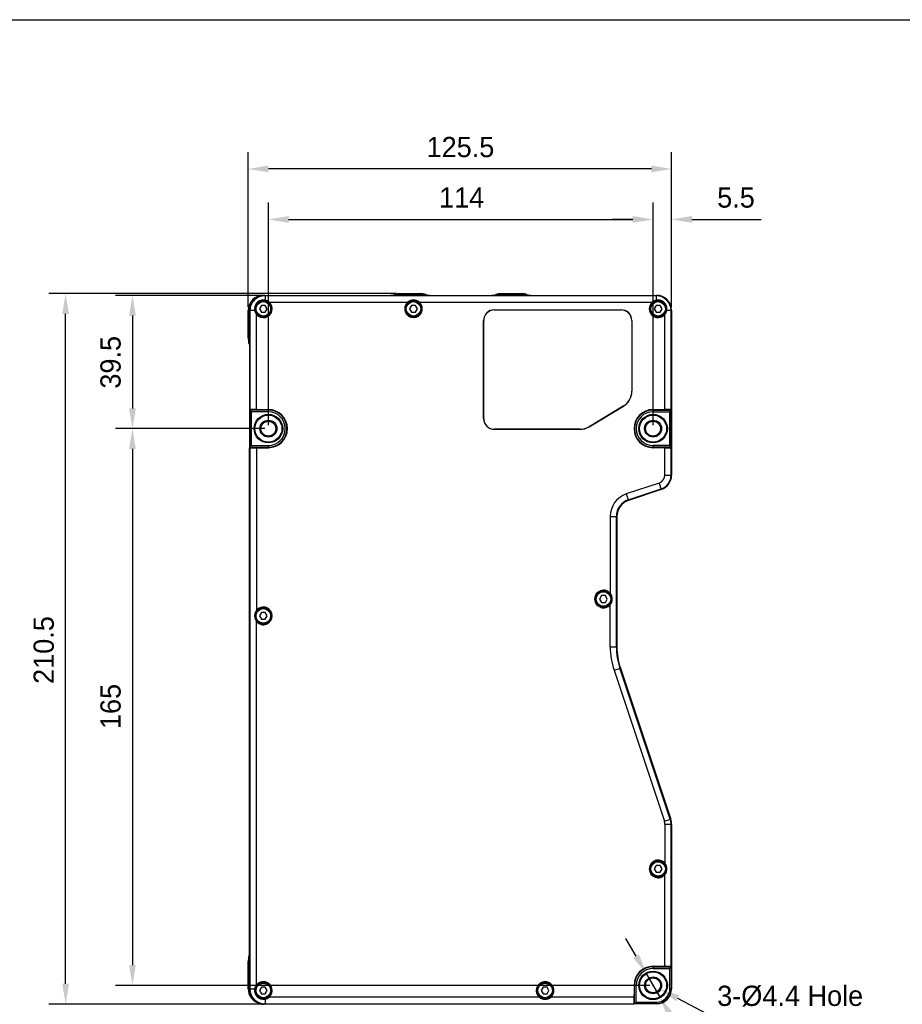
# Model space of a CAD drawing. Header units: millimetres. Extents: x -12 to 351, y -7 to 213.
# Tile 9 of 12: x 58 to 189, y 67 to 213. Entities that reach past the tile are written whole.
import ezdxf

# ---------------------------------------------------------------- set-up
doc = ezdxf.new("R2010")
doc.units = ezdxf.units.MM
doc.header["$LTSCALE"] = 23.1
doc.header["$PDMODE"] = 3
doc.header["$PDSIZE"] = 8
doc.layers.get('0').update_dxf_attribs({"linetype": 'CONTINUOUS'})
doc.layers.get('Defpoints').update_dxf_attribs({"linetype": 'CONTINUOUS'})
for name, color, linetype in [('00_COMPONENTS', 7, 'CONTINUOUS'), ('20_ALL_FEATURES', 7, 'CONTINUOUS'), ('51__DRAFT_DIMS', 7, 'CONTINUOUS')]:
    doc.layers.add(name, color=color, linetype=linetype)
doc.styles.get("Standard").update_dxf_attribs({"font": '兰亭黑 GBK.TTF'})
doc.dimstyles.new('DIMSTYLE_1', dxfattribs={"dimtxt": 3, "dimasz": 3, "dimexe": 2.5, "dimexo": 0.5, "dimgap": 0.75, "dimtad": 1, "dimlfac": 2, "dimdsep": 46, "dimtxsty": 'Standard', "dimblk": '_FILLED', "dimblk1": '_FILLED', "dimblk2": '_FILLED', "dimcen": 0.09, "dimclrt": 3, "dimazin": 2, "dimtp": 0.3, "dimtm": 0.3, "dimtfac": 1, "dimtofl": 0, "dimtmove": 0, "dimatfit": 3, "dimldrblk": '_FILLED', "dimfxl": 1, "dimtolj": 1, "dimarcsym": 0})
doc.dimstyles.new('DIMSTYLE_2', dxfattribs={"dimtxt": 3, "dimasz": 3, "dimexe": 2.5, "dimexo": 0.5, "dimgap": 0.75, "dimtad": 1, "dimdec": 1, "dimlfac": 2, "dimdsep": 46, "dimtxsty": 'Standard', "dimblk": '_FILLED', "dimblk1": '_FILLED', "dimblk2": '_FILLED', "dimcen": 0.09, "dimclrt": 3, "dimazin": 2, "dimtp": 0.5, "dimtm": 0.5, "dimtfac": 1, "dimtdec": 1, "dimtofl": 0, "dimtmove": 0, "dimatfit": 3, "dimldrblk": '_FILLED', "dimfxl": 1, "dimtolj": 1, "dimarcsym": 0})
doc.dimstyles.new('DIMSTYLE_3', dxfattribs={"dimtxt": 3, "dimasz": 3, "dimexe": 2.5, "dimexo": 0.5, "dimgap": 0.75, "dimtad": 1, "dimlfac": 2, "dimdsep": 46, "dimtxsty": 'Standard', "dimblk": '_FILLED', "dimblk1": '_FILLED', "dimblk2": '_FILLED', "dimcen": 0.09, "dimclrt": 3, "dimazin": 2, "dimtp": 0.1, "dimtm": 0.1, "dimtfac": 1, "dimtofl": 0, "dimtmove": 0, "dimatfit": 3, "dimldrblk": '_FILLED', "dimfxl": 1, "dimtolj": 1, "dimarcsym": 0})

# ---------------------------------------------------------------- blocks, each defined once
blk = doc.blocks.new('_FILLED')
at = {"color": 0, "linetype": 'ByBlock'}
blk.add_solid([(0, 0), (-1, 0.167), (-1, -0.167)], dxfattribs=at)
blk = doc.blocks.new('*D2')
at = {"layer": '51__DRAFT_DIMS', "color": 0, "lineweight": -2}
for p, q in [((113.91, 172.34), (62.39, 172.34)), ((64.89, 70.07), (64.89, 169.34)), ((93.93, 67.07), (62.39, 67.07))]:
    blk.add_line(p, q, dxfattribs=at)
at = {"layer": 'Defpoints', "color": 0}
for p in [(64.89, 172.34), (114.41, 172.34), (94.43, 67.07)]:
    blk.add_point(p, dxfattribs=at)
at = {"layer": '51__DRAFT_DIMS', "color": 0, "linetype": 'ByBlock', "lineweight": -2, "xscale": 3, "yscale": 3, "zscale": 3}
for p, rotation in [((64.89, 172.34), 90), ((64.89, 67.07), 270)]:
    blk.add_blockref('_FILLED', p, dxfattribs=dict(at, rotation=rotation))
at = {"layer": '51__DRAFT_DIMS', "insert": (60.14, 119.53), "char_height": 3, "attachment_point": 2, "rotation": 90, "line_spacing_factor": 0.9}
blk.add_mtext('\\A1;210.5', dxfattribs=at)
blk = doc.blocks.new('*D5')
at = {"layer": '51__DRAFT_DIMS', "color": 0, "lineweight": -2}
for p, q in [((93.88, 172.09), (72.29, 172.09)), ((74.79, 169.09), (74.79, 155.34)), ((94.43, 152.34), (72.29, 152.34))]:
    blk.add_line(p, q, dxfattribs=at)
at = {"layer": 'Defpoints', "color": 0}
for p in [(94.38, 172.09), (74.79, 152.34), (94.93, 152.34)]:
    blk.add_point(p, dxfattribs=at)
at = {"layer": '51__DRAFT_DIMS', "color": 0, "linetype": 'ByBlock', "lineweight": -2, "xscale": 3, "yscale": 3, "zscale": 3}
for p, rotation in [((74.79, 172.09), 90.0000003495), ((74.79, 152.34), 270.0000003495)]:
    blk.add_blockref('_FILLED', p, dxfattribs=dict(at, rotation=rotation))
at = {"layer": '51__DRAFT_DIMS', "insert": (70.04, 162.17), "char_height": 3, "attachment_point": 2, "rotation": 90, "line_spacing_factor": 0.9}
blk.add_mtext('\\A1;39.5', dxfattribs=at)
blk = doc.blocks.new('*D6')
at = {"layer": '51__DRAFT_DIMS', "color": 0, "lineweight": -2}
for p, q in [((94.43, 152.34), (72.29, 152.34)), ((74.79, 149.34), (74.79, 72.84)), ((151.43, 69.84), (72.29, 69.84))]:
    blk.add_line(p, q, dxfattribs=at)
at = {"layer": 'Defpoints', "color": 0}
for p in [(94.93, 152.34), (74.79, 69.84), (151.93, 69.84)]:
    blk.add_point(p, dxfattribs=at)
at = {"layer": '51__DRAFT_DIMS', "color": 0, "linetype": 'ByBlock', "lineweight": -2, "xscale": 3, "yscale": 3, "zscale": 3}
for p, rotation in [((74.79, 152.34), 90), ((74.79, 69.84), 270)]:
    blk.add_blockref('_FILLED', p, dxfattribs=dict(at, rotation=rotation))
at = {"layer": '51__DRAFT_DIMS', "insert": (70.04, 111.17), "char_height": 3, "attachment_point": 2, "rotation": 90, "line_spacing_factor": 0.9}
blk.add_mtext('\\A1;165', dxfattribs=at)
blk = doc.blocks.new('*D7')
at = {"layer": '51__DRAFT_DIMS', "color": 0, "lineweight": -2}
for p, q in [((151.93, 152.84), (151.93, 185.84)), ((154.68, 170.34), (154.68, 185.84)), ((148.93, 183.34), (145.93, 183.34)), ((157.68, 183.34), (167.95, 183.34))]:
    blk.add_line(p, q, dxfattribs=at)
at = {"layer": 'Defpoints', "color": 0}
for p in [(151.93, 183.34), (154.68, 169.84), (151.93, 152.34)]:
    blk.add_point(p, dxfattribs=at)
at = {"layer": '51__DRAFT_DIMS', "color": 0, "linetype": 'ByBlock', "lineweight": -2, "xscale": 3, "yscale": 3, "zscale": 3}
blk.add_blockref('_FILLED', (151.93, 183.34), dxfattribs=at)
at = {"layer": '51__DRAFT_DIMS', "color": 0, "linetype": 'ByBlock', "lineweight": -2, "xscale": 3, "yscale": 3, "zscale": 3, "rotation": 180}
blk.add_blockref('_FILLED', (154.68, 183.34), dxfattribs=at)
at = {"layer": '51__DRAFT_DIMS', "insert": (161.43, 188.09), "char_height": 3, "attachment_point": 1, "line_spacing_factor": 0.9}
blk.add_mtext('\\A1;5.5', dxfattribs=at)
blk = doc.blocks.new('*D8')
at = {"layer": '51__DRAFT_DIMS', "color": 0, "lineweight": -2}
for p, q in [((94.93, 152.84), (94.93, 185.84)), ((151.93, 152.84), (151.93, 185.84)), ((97.93, 183.34), (148.93, 183.34))]:
    blk.add_line(p, q, dxfattribs=at)
at = {"layer": 'Defpoints', "color": 0}
for p in [(151.93, 183.34), (94.93, 152.34), (151.93, 152.34)]:
    blk.add_point(p, dxfattribs=at)
at = {"layer": '51__DRAFT_DIMS', "color": 0, "linetype": 'ByBlock', "lineweight": -2, "xscale": 3, "yscale": 3, "zscale": 3, "rotation": 180}
blk.add_blockref('_FILLED', (94.93, 183.34), dxfattribs=at)
at = {"layer": '51__DRAFT_DIMS', "color": 0, "linetype": 'ByBlock', "lineweight": -2, "xscale": 3, "yscale": 3, "zscale": 3}
blk.add_blockref('_FILLED', (151.93, 183.34), dxfattribs=at)
at = {"layer": '51__DRAFT_DIMS', "insert": (123.57, 188.09), "char_height": 3, "attachment_point": 2, "line_spacing_factor": 0.9}
blk.add_mtext('\\A1;114', dxfattribs=at)
blk = doc.blocks.new('*D9')
at = {"layer": '51__DRAFT_DIMS', "color": 0, "lineweight": -2}
for p, q in [((91.93, 170.34), (91.93, 193.32)), ((154.68, 170.34), (154.68, 193.32)), ((151.68, 190.82), (94.93, 190.82))]:
    blk.add_line(p, q, dxfattribs=at)
at = {"layer": 'Defpoints', "color": 0}
for p in [(91.93, 190.82), (91.93, 169.84), (154.68, 169.84)]:
    blk.add_point(p, dxfattribs=at)
at = {"layer": '51__DRAFT_DIMS', "color": 0, "linetype": 'ByBlock', "lineweight": -2, "xscale": 3, "yscale": 3, "zscale": 3, "rotation": 180}
blk.add_blockref('_FILLED', (91.93, 190.82), dxfattribs=at)
at = {"layer": '51__DRAFT_DIMS', "color": 0, "linetype": 'ByBlock', "lineweight": -2, "xscale": 3, "yscale": 3, "zscale": 3}
blk.add_blockref('_FILLED', (154.68, 190.82), dxfattribs=at)
at = {"layer": '51__DRAFT_DIMS', "insert": (123.39, 195.57), "char_height": 3, "attachment_point": 2, "line_spacing_factor": 0.9}
blk.add_mtext('\\A1;125.5', dxfattribs=at)

msp = doc.modelspace()

# ---------------------------------------------------------------- linework, layer by layer
msp.add_lwpolyline([(-11.6073, 212.9376), (293.9151, 212.9376), (293.9151, -7.4985), (-11.6073, -7.4985)], close=True)
at = {"layer": '00_COMPONENTS'}
for p, q in [((93.8953, 170.592), (93.6066, 170.092)), ((93.6066, 170.092), (93.8953, 169.592)), ((94.4726, 170.592), (93.8953, 170.592)), ((93.8953, 169.592), (94.4726, 169.592)), ((94.7613, 170.092), (94.4726, 170.592)), ((94.4726, 169.592), (94.7613, 170.092)), ((116.1453, 170.592), (115.8566, 170.092)), ((115.8566, 170.092), (116.1453, 169.592)), ((116.7226, 170.592), (116.1453, 170.592)), ((116.1453, 169.592), (116.7226, 169.592)), ((117.0113, 170.092), (116.7226, 170.592)), ((116.7226, 169.592), (117.0113, 170.092)), ((152.3953, 170.592), (152.1066, 170.092)), ((152.1066, 170.092), (152.3953, 169.592)), ((152.9726, 170.592), (152.3953, 170.592)), ((152.3953, 169.592), (152.9726, 169.592)), ((153.2613, 170.092), (152.9726, 170.592)), ((152.9726, 169.592), (153.2613, 170.092)), ((144.2896, 127.592), (144.0009, 127.092)), ((144.0009, 127.092), (144.2896, 126.592)), ((144.867, 127.592), (144.2896, 127.592)), ((145.1556, 127.092), (144.867, 127.592)), ((144.867, 126.592), (145.1556, 127.092)), ((144.2896, 126.592), (144.867, 126.592)), ((93.8953, 125.092), (93.6066, 124.592)), ((93.6066, 124.592), (93.8953, 124.092)), ((94.4726, 125.092), (93.8953, 125.092)), ((93.8953, 124.092), (94.4726, 124.092)), ((94.7613, 124.592), (94.4726, 125.092)), ((94.4726, 124.092), (94.7613, 124.592)), ((152.3953, 87.592), (152.1066, 87.092)), ((152.9726, 87.592), (152.3953, 87.592)), ((153.2613, 87.092), (152.9726, 87.592)), ((152.1066, 87.092), (152.3953, 86.592)), ((152.3953, 86.592), (152.9726, 86.592)), ((152.9726, 86.592), (153.2613, 87.092)), ((93.8953, 69.592), (93.6066, 69.092)), ((93.6066, 69.092), (93.8953, 68.592)), ((94.4726, 69.592), (93.8953, 69.592)), ((93.8953, 68.592), (94.4726, 68.592)), ((94.7613, 69.092), (94.4726, 69.592)), ((94.4726, 68.592), (94.7613, 69.092)), ((135.6453, 69.592), (135.3566, 69.092)), ((135.3566, 69.092), (135.6453, 68.592)), ((136.2226, 69.592), (135.6453, 69.592)), ((135.6453, 68.592), (136.2226, 68.592)), ((136.5113, 69.092), (136.2226, 69.592)), ((136.2226, 68.592), (136.5113, 69.092))]:
    msp.add_line(p, q, dxfattribs=at)
for centre, radius in [((94.1839, 170.092), 1.125), ((94.1839, 170.092), 1.075), ((116.4339, 170.092), 1.125), ((116.4339, 170.092), 1.075), ((152.6839, 170.092), 1.125), ((152.6839, 170.092), 1.075), ((144.5783, 127.092), 1.125), ((144.5783, 127.092), 1.075), ((94.1839, 124.592), 1.125), ((94.1839, 124.592), 1.075), ((152.6839, 87.092), 1.125), ((152.6839, 87.092), 1.075), ((94.1839, 69.092), 1.125), ((94.1839, 69.092), 1.075), ((135.9339, 69.092), 1.125), ((135.9339, 69.092), 1.075)]:
    msp.add_circle(centre, radius, dxfattribs=at)
at = {"layer": '20_ALL_FEATURES'}
for p, q in [((113.6248, 172.217), (113.6659, 172.092)), ((114.4055, 172.342), (114.4055, 172.192)), ((114.4055, 172.342), (117.4624, 172.342)), ((117.4624, 172.192), (114.4055, 172.192)), ((117.4624, 172.192), (117.4624, 172.342)), ((118.243, 172.217), (118.202, 172.092)), ((128.6248, 172.217), (128.6659, 172.092)), ((129.4055, 172.342), (129.4055, 172.192)), ((129.4055, 172.342), (132.4624, 172.342)), ((132.4624, 172.192), (129.4055, 172.192)), ((132.4624, 172.192), (132.4624, 172.342)), ((133.243, 172.217), (133.202, 172.092)), ((94.1839, 172.092), (94.1839, 172.0837)), ((94.1839, 172.092), (94.3759, 172.092)), ((94.3759, 172.092), (152.4339, 172.092)), ((152.4339, 172.0188), (94.4339, 172.0184)), ((94.4339, 172.0184), (94.4339, 171.3695)), ((95.0285, 171.092), (115.5894, 171.092)), ((117.2785, 171.092), (151.8394, 171.092)), ((152.4339, 171.3695), (152.4339, 172.092)), ((91.9339, 165.8136), (91.9339, 169.842)), ((92.0839, 169.842), (91.9339, 169.842)), ((92.0839, 169.842), (92.0839, 165.8136)), ((92.1267, 169.842), (92.1267, 155.1873)), ((92.9065, 169.842), (92.1267, 169.842)), ((92.1999, 169.842), (92.1999, 155.1842)), ((93.1839, 155.167), (93.1839, 169.2475)), ((128.4339, 169.9508), (128.4339, 169.942)), ((128.4339, 169.9508), (147.1839, 169.9508)), ((128.4339, 169.942), (147.1839, 169.942)), ((147.1839, 169.942), (147.1839, 169.9508)), ((153.6839, 155.167), (153.6839, 169.2475)), ((154.6839, 169.842), (153.9614, 169.842)), ((154.6107, 155.1832), (154.6107, 169.842)), ((154.6839, 169.842), (154.6839, 155.1863)), ((126.8252, 153.842), (126.8252, 168.342)), ((126.8339, 168.342), (126.8252, 168.342)), ((126.8339, 153.842), (126.8339, 168.342)), ((148.7839, 168.342), (148.7839, 157.892)), ((148.7927, 168.342), (148.7839, 168.342)), ((148.7927, 168.342), (148.7927, 157.892)), ((91.9339, 165.8136), (92.0839, 165.8136)), ((92.0589, 165.0329), (92.1267, 165.0552)), ((148.7839, 157.892), (148.7927, 157.892)), ((92.1839, 149.4996), (92.1839, 155.1845)), ((92.2477, 155.0964), (92.1839, 155.1601)), ((93.1839, 155.167), (92.1999, 155.1842)), ((92.2477, 155.0964), (92.2488, 155.0305)), ((94.9339, 155.0964), (92.2477, 155.0964)), ((92.2488, 149.6536), (92.2488, 155.0305)), ((92.2488, 155.0305), (92.4339, 154.842)), ((92.3339, 155.1819), (92.3339, 155.1575)), ((92.3339, 155.1575), (93.5839, 155.1575)), ((92.4339, 149.842), (92.4339, 154.842)), ((94.9339, 154.842), (92.4339, 154.842)), ((93.1839, 155.167), (94.9339, 155.167)), ((93.5839, 155.1619), (93.5839, 155.1575)), ((93.5839, 155.1619), (94.9339, 155.1619)), ((94.9339, 154.842), (94.9339, 155.1619)), ((147.523, 155.6634), (142.447, 152.6134)), ((142.4515, 152.6059), (147.5275, 155.6559)), ((147.5275, 155.6559), (147.523, 155.6634)), ((151.9339, 155.167), (153.6839, 155.167)), ((151.9339, 155.1619), (151.9339, 154.842)), ((151.9339, 155.1619), (153.2839, 155.1619)), ((151.9339, 155.0964), (154.6202, 155.0964)), ((151.9339, 154.842), (154.4339, 154.842)), ((153.2839, 155.1575), (153.2839, 155.1619)), ((153.2839, 155.1575), (154.5339, 155.1575)), ((154.6107, 155.1832), (153.6839, 155.167)), ((154.4339, 154.842), (154.6191, 155.0305)), ((154.4339, 149.842), (154.4339, 154.842)), ((154.5339, 155.1575), (154.5339, 155.1819)), ((154.6191, 155.0305), (154.6202, 155.0964)), ((154.6191, 149.6536), (154.6191, 155.0305)), ((154.6839, 155.1601), (154.6202, 155.0964)), ((154.6839, 155.1863), (154.6839, 149.4978)), ((126.8252, 153.842), (126.8339, 153.842)), ((128.4339, 152.242), (128.4339, 152.2333)), ((141.1079, 152.242), (128.4339, 152.242)), ((141.1079, 152.2333), (128.4339, 152.2333)), ((141.1079, 152.2333), (141.1079, 152.242)), ((142.447, 152.6134), (142.4515, 152.6059)), ((92.1267, 69.342), (92.1267, 149.4968)), ((92.1814, 149.5937), (92.1839, 149.5937)), ((92.2477, 149.5877), (92.1839, 149.524)), ((92.1999, 149.4999), (93.1839, 149.517)), ((92.1999, 149.4999), (92.1999, 69.342)), ((92.2488, 149.6536), (92.2477, 149.5877)), ((92.2477, 149.5877), (94.9339, 149.5877)), ((92.4339, 149.842), (92.2488, 149.6536)), ((92.3339, 149.5266), (92.3339, 149.5022)), ((93.5839, 149.5266), (92.3339, 149.5266)), ((92.4339, 149.842), (94.9339, 149.842)), ((93.1839, 149.517), (93.1839, 125.4366)), ((93.1839, 149.517), (94.9339, 149.517)), ((93.5839, 149.5266), (93.5839, 149.5222)), ((94.9339, 149.5222), (93.5839, 149.5222)), ((94.9339, 149.842), (94.9339, 149.5222)), ((151.9339, 149.5222), (151.9339, 149.842)), ((154.4339, 149.842), (151.9339, 149.842)), ((154.6202, 149.5877), (151.9339, 149.5877)), ((151.9339, 149.5222), (153.2839, 149.5222)), ((153.6839, 149.517), (151.9339, 149.517)), ((153.2839, 149.5222), (153.2839, 149.5266)), ((154.5339, 149.5266), (153.2839, 149.5266)), ((153.6839, 145.4633), (153.6839, 149.517)), ((153.6839, 149.517), (154.6107, 149.5009)), ((154.6191, 149.6536), (154.4339, 149.842)), ((154.5339, 149.5022), (154.5339, 149.5266)), ((154.6107, 145.4633), (154.6107, 149.5009)), ((154.6202, 149.5877), (154.6191, 149.6536)), ((154.6839, 149.524), (154.6202, 149.5877)), ((154.6839, 149.5937), (154.6865, 149.5937)), ((154.6839, 149.4978), (154.6839, 145.4633)), ((153.6839, 145.4633), (154.6839, 145.4633)), ((152.8295, 144.2776), (147.9706, 142.6565)), ((148.2639, 141.7773), (153.1228, 143.3984)), ((153.146, 143.329), (148.2871, 141.7079)), ((152.8295, 144.2776), (153.146, 143.329)), ((147.9706, 142.6565), (148.2871, 141.7079)), ((145.5783, 139.3364), (145.5783, 127.9366)), ((145.5783, 139.3364), (146.5783, 139.3364)), ((146.5051, 120.0119), (146.5051, 139.3364)), ((146.5783, 139.3364), (146.5783, 120.0119)), ((145.5783, 120.0119), (145.5783, 126.2475)), ((93.1839, 69.9366), (93.1839, 123.7475)), ((145.5783, 120.0119), (146.5783, 120.0119)), ((146.1437, 116.5307), (147.0923, 116.8471)), ((154.486, 94.454), (147.0228, 116.824)), ((147.0923, 116.8471), (154.5554, 94.4772)), ((146.1437, 116.5307), (153.6068, 94.1607)), ((153.6068, 94.1607), (154.5554, 94.4772)), ((154.6839, 93.686), (153.6839, 93.686)), ((153.6839, 93.686), (153.6839, 87.9366)), ((154.6107, 72.6832), (154.6107, 93.686)), ((154.6839, 93.686), (154.6839, 72.6863)), ((153.6839, 72.667), (153.6839, 86.2475)), ((92.0839, 73.3705), (91.9339, 73.3705)), ((91.9339, 69.342), (91.9339, 73.3705)), ((92.0589, 74.1511), (92.1267, 74.1289)), ((92.0839, 73.3705), (92.0839, 69.342)), ((151.9339, 72.667), (153.6839, 72.667)), ((151.9339, 72.6619), (153.2839, 72.6619)), ((151.9339, 72.342), (151.9339, 72.6619)), ((151.9339, 72.5964), (154.6233, 72.5964)), ((151.9339, 72.342), (154.4339, 72.342)), ((153.2839, 72.6575), (153.2839, 72.6619)), ((153.2839, 72.6575), (154.5339, 72.6575)), ((153.6839, 72.667), (154.6107, 72.6832)), ((154.4339, 72.342), (154.6223, 72.5337)), ((154.4339, 69.342), (154.4339, 72.342)), ((154.5339, 72.6575), (154.5339, 72.6819)), ((154.6223, 72.5337), (154.6233, 72.5964)), ((154.6223, 72.5337), (154.6223, 69.342)), ((154.6233, 72.5964), (154.6839, 72.6601)), ((154.6839, 72.6863), (154.6839, 69.342)), ((91.9339, 69.342), (92.0839, 69.342)), ((92.1267, 69.342), (92.9065, 69.342)), ((92.1267, 69.342), (92.1267, 69.284)), ((149.1089, 69.842), (149.1089, 68.092)), ((149.1141, 69.842), (149.4339, 69.842)), ((149.1141, 69.842), (149.1141, 68.492)), ((149.1796, 67.1527), (149.1796, 69.842)), ((149.4339, 67.342), (149.4339, 69.842)), ((154.4339, 69.342), (154.6839, 69.342)), ((94.4339, 67.8146), (94.4339, 67.0348)), ((135.0894, 68.092), (95.0285, 68.092)), ((149.1089, 68.092), (136.7785, 68.092)), ((149.1089, 68.092), (149.0918, 67.108)), ((149.0941, 67.242), (149.1185, 67.242)), ((149.1141, 68.492), (149.1185, 68.492)), ((149.1796, 67.1527), (149.1159, 67.092)), ((149.1185, 67.242), (149.1185, 68.492)), ((149.1796, 67.1527), (149.2423, 67.1537)), ((149.2423, 67.1537), (149.4339, 67.342)), ((152.4339, 67.1537), (149.2423, 67.1537)), ((149.4339, 67.342), (152.4339, 67.342)), ((152.4339, 67.342), (152.4339, 67.092)), ((94.4339, 67.108), (149.0918, 67.108)), ((152.4339, 67.092), (149.0915, 67.092)), ((149.1856, 67.092), (149.1856, 67.0895))]:
    msp.add_line(p, q, dxfattribs=at)
for points in [[(94.2259, 172.087), (94.1917, 172.0845), (94.1488, 172.0805), (94.106, 172.0758), (94.0633, 172.0702), (94.0206, 172.0638), (93.9781, 172.0566), (93.9358, 172.0485), (93.8936, 172.0397), (93.8515, 172.03), (93.8097, 172.0196), (93.7681, 172.0083), (93.7267, 171.9963), (93.6856, 171.9834), (93.6448, 171.9698), (93.6042, 171.9554), (93.5639, 171.9403), (93.5239, 171.9243), (93.4843, 171.9077), (93.4449, 171.8902), (93.406, 171.8721), (93.3674, 171.8532), (93.3291, 171.8335), (93.2913, 171.8131), (93.2539, 171.7921), (93.2168, 171.7703), (93.1802, 171.7478), (93.1441, 171.7246), (93.1083, 171.7007), (93.0731, 171.6761), (93.0383, 171.6509), (93.004, 171.625), (92.9702, 171.5984), (92.9369, 171.5713), (92.9041, 171.5434), (92.8718, 171.515), (92.8401, 171.4859), (92.809, 171.4562), (92.7784, 171.4259), (92.7484, 171.3951), (92.719, 171.3636), (92.6902, 171.3316), (92.662, 171.2991), (92.6345, 171.266), (92.6076, 171.2324), (92.5813, 171.1983), (92.5557, 171.1638), (92.5307, 171.1287), (92.5065, 171.0931), (92.4829, 171.0571), (92.46, 171.0207), (92.4378, 170.9838), (92.4163, 170.9465), (92.3956, 170.9088), (92.3756, 170.8708), (92.3563, 170.8323), (92.3377, 170.7935), (92.3199, 170.7543), (92.3028, 170.7148), (92.2865, 170.675), (92.271, 170.6349), (92.2562, 170.5945), (92.2422, 170.5538), (92.229, 170.5129), (92.2166, 170.4716), (92.2049, 170.4302), (92.1941, 170.3886), (92.184, 170.3467), (92.1748, 170.3047), (92.1663, 170.2625), (92.1587, 170.2201), (92.1519, 170.1776), (92.1459, 170.135), (92.1407, 170.0923), (92.1363, 170.0495), (92.1327, 170.0066), (92.13, 169.9636), (92.1281, 169.9206), (92.127, 169.8776), (92.1267, 169.842)], [(92.1267, 69.284), (92.127, 69.2494), (92.1281, 69.2073), (92.13, 69.1653), (92.1326, 69.1233), (92.1361, 69.0813), (92.1403, 69.0393), (92.1453, 68.9974), (92.1511, 68.9556), (92.1577, 68.9139), (92.165, 68.8723), (92.1732, 68.8308), (92.1821, 68.7895), (92.1918, 68.7484), (92.2023, 68.7074), (92.2135, 68.6666), (92.2255, 68.6261), (92.2383, 68.5858), (92.2519, 68.5457), (92.2661, 68.5059), (92.2812, 68.4664), (92.2969, 68.4272), (92.3134, 68.3882), (92.3306, 68.3496), (92.3486, 68.3113), (92.3673, 68.2734), (92.3866, 68.2358), (92.4067, 68.1986), (92.4275, 68.1618), (92.449, 68.1253), (92.4711, 68.0893), (92.4939, 68.0537), (92.5174, 68.0185), (92.5416, 67.9837), (92.5663, 67.9495), (92.5918, 67.9157), (92.6178, 67.8824), (92.6445, 67.8496), (92.6717, 67.8173), (92.6996, 67.7856), (92.728, 67.7544), (92.757, 67.7237), (92.7866, 67.6936), (92.8167, 67.6641), (92.8474, 67.6351), (92.8786, 67.6067), (92.9103, 67.5789), (92.9425, 67.5517), (92.9753, 67.5251), (93.0085, 67.4992), (93.0423, 67.4738), (93.0765, 67.4491), (93.1111, 67.425), (93.1462, 67.4016), (93.1818, 67.3788), (93.2177, 67.3567), (93.2541, 67.3353), (93.2909, 67.3146), (93.3281, 67.2945), (93.3657, 67.2752), (93.4036, 67.2565), (93.4418, 67.2386), (93.4805, 67.2214), (93.5194, 67.2049), (93.5586, 67.1891), (93.5982, 67.1741), (93.638, 67.1598), (93.6781, 67.1463), (93.7184, 67.1335), (93.759, 67.1215), (93.7998, 67.1103), (93.8408, 67.0998), (93.8819, 67.0901), (93.9233, 67.0812), (93.9648, 67.073), (94.0064, 67.0657), (94.0481, 67.0591), (94.0899, 67.0533), (94.1318, 67.0483), (94.1738, 67.0441), (94.2158, 67.0407), (94.2579, 67.038), (94.2999, 67.0362), (94.342, 67.0351), (94.3759, 67.0348)]]:
    msp.add_lwpolyline(points, dxfattribs=at)
for centre, radius in [((94.1839, 170.092), 1.25), ((116.4339, 170.092), 1.25), ((152.6839, 170.092), 1.25), ((94.9339, 152.342), 2.115), ((94.9339, 152.342), 2.0103), ((94.9339, 152.342), 1.2527), ((94.9339, 152.342), 1.1), ((151.9339, 152.342), 2.115), ((151.9339, 152.342), 2.0103), ((151.9339, 152.342), 1.2527), ((151.9339, 152.342), 1.1), ((144.5783, 127.092), 1.25), ((94.1839, 124.592), 1.25), ((152.6839, 87.092), 1.25), ((151.9339, 69.842), 2.115), ((151.9339, 69.842), 2.0103), ((94.1839, 69.092), 1.25), ((135.9339, 69.092), 1.25), ((151.9339, 69.842), 1.2527), ((151.9339, 69.842), 1.1)]:
    msp.add_circle(centre, radius, dxfattribs=at)
for centre, radius, start, end in [((112.8442, 174.592), 2.5, 270, 288.194872), ((114.4055, 169.842), 2.5, 90, 108.194872), ((114.4055, 169.842), 2.35, 90, 106.767486), ((117.4624, 169.842), 2.5, 71.805128, 90), ((117.4624, 169.842), 2.35, 73.232514, 90), ((119.0237, 174.592), 2.5, 251.805128, 270), ((127.8442, 174.592), 2.5, 270, 288.194872), ((129.4055, 169.842), 2.5, 90, 108.194872), ((129.4055, 169.842), 2.35, 90, 106.767486), ((132.4624, 169.842), 2.5, 71.805128, 90), ((132.4624, 169.842), 2.35, 73.232514, 90), ((134.0237, 174.592), 2.5, 251.805128, 270), ((94.1839, 169.842), 2.25, 90, 180), ((94.1839, 169.842), 2.1, 139.547179, 180), ((94.3769, 169.8421), 2.177, 88.498424, 180.001369), ((94.1892, 170.0868), 1.3058, 90.228967, 190.804055), ((94.1839, 170.092), 1.3089, 220.182813, 49.817187), ((94.1892, 170.0858), 1.3068, 79.206421, 90.232364), ((94.3759, 169.8432), 2.2488, 90.000531, 93.824331), ((94.1839, 170.0577), 1.3354, 50.765214, 79.206861), ((116.4339, 170.092), 1.3089, 130.182813, 49.817187), ((152.6839, 170.092), 1.3089, 130.182813, 319.817187), ((152.684, 170.0577), 1.3354, 100.793139, 129.234786), ((152.4339, 169.842), 2.25, 0, 90), ((152.4339, 169.842), 2.1768, 0, 90), ((152.6786, 170.086), 1.3066, 89.767016, 100.793736), ((128.4339, 168.342), 1.6087, 90, 180), ((128.4339, 168.342), 1.6, 90, 180), ((147.1839, 168.342), 1.6087, 0, 90), ((147.1839, 168.342), 1.6, 0, 90), ((94.4339, 165.8136), 2.5, 180, 198.194872), ((89.6839, 164.2523), 2.5, 12.279198, 18.194872), ((94.4339, 165.8136), 2.35, 180, 190.939836), ((146.1839, 157.892), 2.6, 301, 0), ((146.1839, 157.892), 2.6087, 301, 0), ((93.5839, 156.092), 0.9345, 261.805699, 270), ((93.5839, 156.092), 0.9302, 263.987968, 270), ((94.9339, 152.342), 2.825, 270, 90), ((94.9339, 152.342), 2.8198, 270, 90), ((94.9339, 152.342), 2.7544, 270, 90), ((94.9339, 152.342), 2.5, 270.000004, 89.999996), ((151.9339, 152.342), 2.825, 90, 270), ((151.9339, 152.342), 2.8198, 90, 270), ((151.9339, 152.342), 2.7544, 90.000001, 270.000001), ((151.9339, 152.342), 2.5, 90.000005, 269.999994), ((153.2839, 156.092), 0.9345, 270, 278.1943), ((153.2839, 156.092), 0.9302, 270, 276.012046), ((128.4339, 153.842), 1.6087, 180, 270), ((128.4339, 153.842), 1.6, 180, 270), ((141.1079, 154.842), 2.6, 270, 301), ((141.1079, 154.842), 2.6087, 270, 301), ((93.5839, 148.592), 0.9345, 90, 98.1943), ((93.5839, 148.592), 0.9302, 90, 96.012046), ((153.2839, 148.592), 0.9345, 81.805699, 90), ((153.2839, 148.592), 0.9302, 83.987968, 90), ((152.4339, 145.4633), 1.25, 288.45, 0), ((152.4339, 145.4633), 2.1768, 288.45, 0), ((152.4339, 145.4633), 2.25, 288.45, 0), ((149.0783, 139.3364), 3.5, 108.45, 180), ((149.0783, 139.3364), 2.5732, 108.45, 180), ((149.0783, 139.3364), 2.5, 108.45, 180), ((144.5783, 127.092), 1.3089, 40.182813, 319.817187), ((94.1839, 124.592), 1.3089, 220.182813, 139.817187), ((156.5783, 120.0119), 11, 180, 198.45), ((156.5783, 120.0119), 10.0732, 180, 198.45), ((156.5783, 120.0119), 10, 180, 198.45), ((152.1839, 93.686), 1.5, 0, 18.45), ((152.1839, 93.686), 2.4268, 0, 18.45), ((152.1839, 93.686), 2.5, 0, 18.45), ((152.6839, 87.092), 1.3089, 40.182813, 319.817187), ((94.4339, 73.3705), 2.5, 161.805128, 180), ((89.6839, 74.9318), 2.5, 341.805128, 347.720802), ((94.4339, 73.3705), 2.35, 169.060163, 180), ((151.9339, 69.842), 2.825, 90, 180), ((151.9339, 69.842), 2.8198, 90, 180), ((151.9339, 69.842), 2.7544, 90.000001, 180), ((151.9339, 69.842), 2.5, 90.000005, 179.999995), ((153.2839, 73.592), 0.9345, 270, 278.1943), ((153.2839, 73.592), 0.9302, 270, 276.012046), ((94.1839, 69.092), 1.3089, 310.182813, 139.817187), ((135.9339, 69.092), 1.3089, 310.182813, 229.817187), ((94.1839, 69.342), 2.25, 180, 256.111807), ((94.1839, 69.342), 2.1, 180, 207.134074), ((113.992, 69.3405), 21.792, 179.996054, 180.161376), ((94.3776, 69.2857), 2.1776, 180.17212, 269.827691), ((152.4339, 69.342), 2.25, 270, 0), ((152.4339, 69.342), 2.1883, 270, 360), ((152.4339, 69.342), 2, 270.000004, 359.999996), ((94.1893, 69.0981), 1.3066, 269.767016, 280.793736), ((94.1839, 69.1264), 1.3354, 280.793139, 309.234786), ((148.1839, 68.492), 0.9345, 351.805699, 0), ((148.1839, 68.492), 0.9302, 353.987968, 0), ((94.434, 88.8838), 21.7758, 269.834485, 269.999962)]:
    msp.add_arc(centre, radius, start, end, dxfattribs=at)
for centre, major_axis, ratio, start_param, end_param in [((116.4339, 170.0571), (0, 1.336), 0.99965709, 5.59859394, 6.96777668), ((94.2189, 170.092), (1.336, 0), 0.99965709, -2.95329482, -2.45700128), ((152.649, 170.092), (1.336, 0), 0.99965709, -0.68459137, -0.18829783), ((92.3767, 155.1873), (0.25, 0), 0.01745506, 3.14159265, 3.92699082), ((92.3339, 155.1601), (0.15, 0), 0.01745506, 3.14159265, 4.71238898), ((154.5339, 155.1601), (0.15, 0), 0.01745506, -1.57079633, 0), ((154.4339, 155.1863), (0.25, 0), 0.01745506, -0.78539816, 0), ((92.3767, 149.4968), (0.25, 0), 0.01745506, 2.35619449, 3.14159266), ((92.3339, 149.524), (0.15, 0), 0.01745506, 1.57079633, 3.14159265), ((154.5339, 149.524), (0.15, 0), 0.01745506, 0, 1.57079633), ((154.4339, 149.4978), (0.25, 0), 0.01745506, 0, 0.78539816), ((144.5433, 127.092), (1.336, 0), 0.99965709, -0.68459137, 0.68459137), ((94.2189, 124.592), (1.336, 0), 0.99965709, 2.45700128, 3.82618403), ((152.649, 87.092), (1.336, 0), 0.99965709, -0.68459137, 0.68459137), ((154.5339, 72.6601), (0.15, 0), 0.01745506, -1.57079633, 0), ((154.4339, 72.6863), (0.25, 0), 0.01745506, -0.78539816, 0), ((94.2189, 69.092), (1.336, 0), 0.99965709, 2.45700128, 2.95329482), ((135.9339, 69.127), (0, 1.336), 0.99965709, 2.45700128, 3.82618403), ((149.1159, 67.242), (0, 0.15), 0.01745506, -3.14159265, -1.57079633), ((149.0887, 67.2848), (0, 0.25), 0.01745506, -3.14159265, -2.35619449)]:
    msp.add_ellipse(centre, major_axis=major_axis, ratio=ratio, start_param=start_param, end_param=end_param, dxfattribs=at)
for points, knots in [([(94.4022, 172.0697), (94.4035, 172.0676), (94.3985, 172.0762), (94.3957, 172.0792), (94.3926, 172.0831), (94.3896, 172.0864), (94.3864, 172.0888), (94.3837, 172.0908), (94.3802, 172.0921), (94.3775, 172.092), (94.3759, 172.092)], [0, 0, 0, 0, 0.20610774, 0.31479569, 0.45560888, 0.58868577, 0.69426992, 0.78202627, 0.8679026, 1, 1, 1, 1]), ([(94.4339, 172.0184), (94.429, 172.022), (94.4221, 172.0317), (94.4157, 172.0468), (94.4079, 172.0565), (94.4032, 172.064), (94.4021, 172.068), (94.4022, 172.0697)], [0, 0, 0, 0, 0.30278083, 0.56399792, 0.80694019, 0.91207096, 1, 1, 1, 1]), ([(153.9614, 169.842), (153.9791, 169.9348), (153.9946, 170.1255), (153.9543, 170.4097), (153.854, 170.6802), (153.6958, 170.9224), (153.4887, 171.1249), (153.2421, 171.276), (152.9699, 171.3707), (152.7789, 171.3922), (152.6839, 171.3926)], [0, 0, 0, 0, 0.12389313, 0.24850822, 0.37366851, 0.49920403, 0.62485469, 0.75035446, 0.87547942, 1, 1, 1, 1]), ([(92.2, 69.2792), (92.1946, 69.2793), (92.1844, 69.2796), (92.1699, 69.2801), (92.1572, 69.2807), (92.1466, 69.2813), (92.1383, 69.2819), (92.1328, 69.2824), (92.1296, 69.2829), (92.1281, 69.2832), (92.1272, 69.2835), (92.1267, 69.2838), (92.1267, 69.284)], [0, 0, 0, 0, 0.21965519, 0.41796455, 0.59107391, 0.73593903, 0.84998242, 0.93190905, 0.96061273, 0.98120744, 0.9940001, 1, 1, 1, 1]), ([(92.9065, 69.342), (92.8888, 69.2492), (92.8733, 69.0586), (92.9136, 68.7744), (93.0139, 68.5039), (93.1721, 68.2617), (93.3792, 68.0592), (93.6258, 67.9081), (93.898, 67.8134), (94.089, 67.7919), (94.1839, 67.7915)], [0, 0, 0, 0, 0.12389313, 0.24850822, 0.37366851, 0.49920403, 0.62485469, 0.75035446, 0.87547942, 1, 1, 1, 1]), ([(94.3711, 67.1081), (94.3712, 67.1027), (94.3715, 67.0925), (94.372, 67.078), (94.3726, 67.0653), (94.3732, 67.0547), (94.3738, 67.0464), (94.3743, 67.0409), (94.3748, 67.0377), (94.3751, 67.0362), (94.3754, 67.0353), (94.3757, 67.0348), (94.3759, 67.0348)], [0, 0, 0, 0, 0.21966719, 0.41798577, 0.59110099, 0.73596809, 0.85000928, 0.93192974, 0.96062871, 0.98121801, 0.99400476, 1, 1, 1, 1])]:
    msp.add_open_spline(points, degree=3, knots=knots, dxfattribs=at)
at = {"layer": '51__DRAFT_DIMS', "color": 8}
for p, q in [((149.4171, 74.1743), (147.9101, 76.7683)), ((150.9241, 71.5803), (152.9438, 68.1038)), ((151.8439, 69.842), (152.0239, 69.842)), ((151.9339, 69.752), (151.9339, 69.932)), ((155.5621, 67.9324), (160.8103, 65.1702))]:
    msp.add_line(p, q, dxfattribs=at)
at = {"layer": '51__DRAFT_DIMS'}
for radius, start, end in [(2.0103, 90, 123.052898), (1.1, 270, 341.079231)]:
    msp.add_arc((151.9339, 69.842), radius, start, end, dxfattribs=at)

# ---------------------------------------------------------------- block references
at = {"layer": '51__DRAFT_DIMS', "color": 8, "xscale": 3, "yscale": 3, "zscale": 3}
for p, rotation in [((150.9241, 71.5803), 300.1543138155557), ((152.9074, 69.3297), 152.2407372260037), ((152.9438, 68.1038), 120.1543138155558)]:
    msp.add_blockref('_FILLED', p, dxfattribs=dict(at, rotation=rotation))

# ---------------------------------------------------------------- texts
at = {"layer": '51__DRAFT_DIMS', "insert": (161.4353, 69.7952), "char_height": 3, "attachment_point": 1, "line_spacing_factor": 0.9}
msp.add_mtext('\\A1;3-%%c4.4 Hole', dxfattribs=at)

# ---------------------------------------------------------------- dimensions: what is measured, and where the dimension line sits
at = {"layer": '51__DRAFT_DIMS', "color": 8}
for base, p1, p2, angle, dimstyle, picture, middle in [((91.9339, 190.8209), (154.6839, 169.842), (91.9339, 169.842), 180, 'DIMSTYLE_2', '*D9', (123.3907, 190.8209)), ((151.9339, 183.339), (154.6839, 169.842), (151.9339, 152.342), 180, 'DIMSTYLE_3', '*D7', (164.3161, 183.339)), ((64.8912, 172.342), (94.4339, 67.0708), (114.4055, 172.342), 90, 'DIMSTYLE_2', '*D2', (64.8912, 119.5332)), ((74.7894, 152.342), (94.3759, 172.092), (94.9339, 152.342), 270, 'DIMSTYLE_1', '*D5', (74.7894, 162.1731)), ((74.7894, 69.842), (94.9339, 152.342), (151.9339, 69.842), 270, 'DIMSTYLE_2', '*D6', (74.7894, 111.1741))]:
    dim = msp.add_linear_dim(base=base, p1=p1, p2=p2, angle=angle, dimstyle=dimstyle, override={"dimclrt": 256}, dxfattribs=at)
    dim.commit()
    dim.dimension.update_dxf_attribs({"geometry": picture, "text_midpoint": middle, "dimtype": 160})
dim = msp.add_linear_dim(base=(151.9339, 183.339), p1=(94.9339, 152.342), p2=(151.9339, 152.342), dimstyle='DIMSTYLE_1', override={"dimclrt": 256}, dxfattribs=at)
dim.commit()
dim.dimension.update_dxf_attribs({"geometry": '*D8', "text_midpoint": (123.5746, 183.339), "dimtype": 160})

doc.saveas('drawing.dxf')
